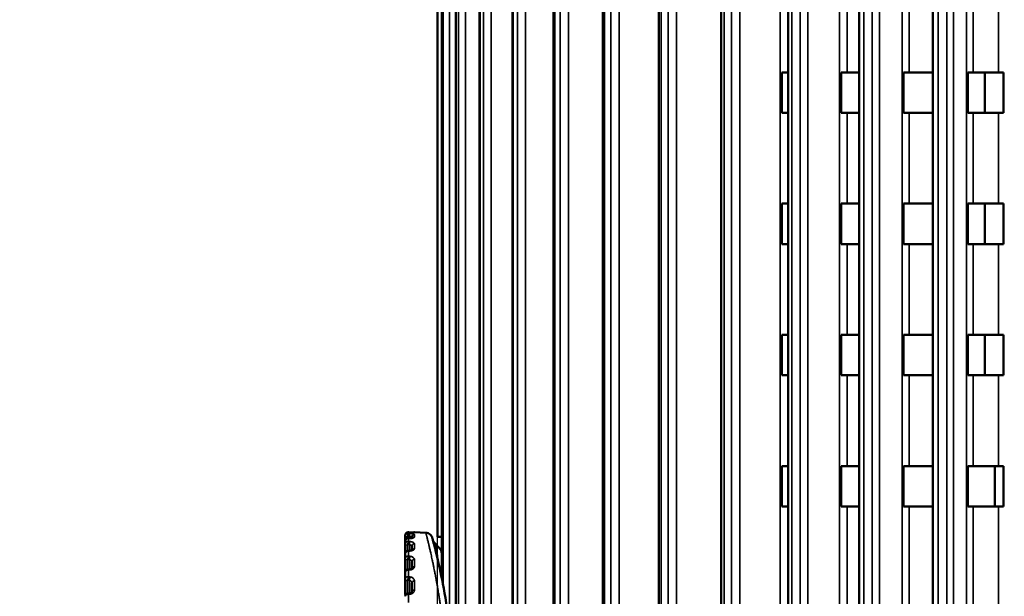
# Model space of a CAD drawing. Header units: millimetres. Extents: x 38 to 2514, y 38 to 1622.
# Tile 70 of 244: x 976 to 1073, y 816 to 873. Entities that reach past the tile are written whole.
import ezdxf

# ---------------------------------------------------------------- set-up
doc = ezdxf.new("R2010")
doc.units = ezdxf.units.MM
doc.header["$LTSCALE"] = 7.692308
for name, color, linetype, lineweight in [('Dimension (ISO)', 7, 'Continuous', 25), ('Visible (ISO)', 7, 'Continuous', 50), ('Visible Narrow (ISO)', 7, 'Continuous', 35)]:
    doc.layers.add(name, color=color, linetype=linetype, lineweight=lineweight)
doc.styles.add('Note Text (ANSI)', font='tahoma.ttf')
doc.dimstyles.new('Default (ISO)', dxfattribs={"dimscale": 7.692308, "dimtxt": 1, "dimasz": 2.5, "dimexe": 3.175, "dimexo": 0, "dimgap": 0.762, "dimtad": 1, "dimrnd": 1e-08, "dimzin": 0, "dimdsep": 46, "dimtxsty": 'Note Text (ANSI)', "dimcen": 0.09, "dimdle": 10, "dimclrd": 1, "dimclre": 1, "dimclrt": 1, "dimazin": 0, "dimtfac": 3.5052, "dimtmove": 0, "dimatfit": 3, "dimfxl": 1, "dimtolj": 1, "dimtzin": 0, "dimlwd": -1, "dimlwe": -1, "dimarcsym": 0})

# ---------------------------------------------------------------- blocks, each defined once
blk = doc.blocks.new('*D9')
at = {"layer": 'Defpoints', "color": 0, "transparency": 16777216}
for p in [(731.808, 985.543), (1068.963, 985.543), (1021.115, 675.243)]:
    blk.add_point(p, dxfattribs=at)
at = {"layer": 'Dimension (ISO)', "color": 1, "transparency": 16777216}
for p, q in [((1068.963, 985.543), (707.385, 985.543)), ((731.808, 694.473), (731.808, 966.312)), ((1021.115, 675.243), (707.385, 675.243))]:
    blk.add_line(p, q, dxfattribs=at)
for points in [[(728.603, 966.312), (735.014, 966.312), (731.808, 985.543)], [(728.603, 694.473), (735.014, 694.473), (731.808, 675.243)]]:
    blk.add_solid(points, dxfattribs=at)
at = {"layer": 'Dimension (ISO)', "color": 1, "transparency": 16777216, "insert": (715.883, 776.937), "char_height": 7.69231, "attachment_point": 1, "rotation": 90, "style": 'Note Text (ANSI)'}
blk.add_mtext('\\A1;310.30 mm [12.217 in]', dxfattribs=at)
blk = doc.blocks.new('*D10')
at = {"layer": 'Defpoints', "color": 0, "transparency": 16777216}
for p in [(1038.865, 931.193), (776.872, 675.243), (1021.115, 675.243)]:
    blk.add_point(p, dxfattribs=at)
at = {"layer": 'Dimension (ISO)', "color": 1, "transparency": 16777216}
for p, q in [((1038.865, 931.193), (752.449, 931.193)), ((776.872, 911.962), (776.872, 694.473)), ((1021.115, 675.243), (752.449, 675.243))]:
    blk.add_line(p, q, dxfattribs=at)
for points in [[(773.667, 911.962), (780.077, 911.962), (776.872, 931.193)], [(773.667, 694.473), (780.077, 694.473), (776.872, 675.243)]]:
    blk.add_solid(points, dxfattribs=at)
at = {"layer": 'Dimension (ISO)', "color": 1, "transparency": 16777216, "insert": (760.947, 749.918), "char_height": 7.69231, "attachment_point": 1, "rotation": 90, "style": 'Note Text (ANSI)'}
blk.add_mtext('\\A1;255.95 mm [10.077 in]', dxfattribs=at)
blk = doc.blocks.new('*D19')
at = {"layer": 'Defpoints', "color": 0, "transparency": 16777216}
for p in [(1132.115, 1063.33), (1017.115, 770.693), (1132.115, 770.693)]:
    blk.add_point(p, dxfattribs=at)
at = {"layer": 'Dimension (ISO)', "color": 1, "transparency": 16777216}
for p, q in [((1017.115, 770.693), (1017.115, 1087.753)), ((1132.115, 770.693), (1132.115, 1087.753)), ((1036.346, 1063.33), (1112.885, 1063.33))]:
    blk.add_line(p, q, dxfattribs=at)
for points in [[(1036.346, 1066.535), (1036.346, 1060.125), (1017.115, 1063.33)], [(1112.885, 1066.535), (1112.885, 1060.125), (1132.115, 1063.33)]]:
    blk.add_solid(points, dxfattribs=at)
at = {"layer": 'Dimension (ISO)', "color": 1, "transparency": 16777216, "insert": (1024.38, 1079.255), "char_height": 7.69231, "attachment_point": 1, "style": 'Note Text (ANSI)'}
blk.add_mtext('\\A1;115.00 mm [4.528 in]', dxfattribs=at)

msp = doc.modelspace()

# ---------------------------------------------------------------- linework, layer by layer
at = {"layer": 'Visible (ISO)'}
for p, q in [((1033.48, 926.233), (1033.48, 775.343)), ((1039.039, 926.419), (1039.039, 775.343)), ((1045.196, 926.607), (1045.196, 775.343)), ((1051.847, 926.794), (1051.847, 775.343)), ((1058.876, 926.954), (1058.876, 775.343)), ((1066.165, 927.126), (1066.165, 775.343)), ((1018.945, 925.288), (1018.945, 775.343)), ((1021.285, 925.59), (1021.285, 775.343)), ((1024.526, 925.802), (1024.526, 775.343)), ((1028.615, 925.994), (1028.615, 775.343)), ((1017.115, 821.843), (1017.115, 924.943)), ((1017.548, 925.136), (1017.548, 817.676)), ((1051.823, 867.843), (1051.226, 867.843)), ((1051.226, 863.843), (1051.226, 867.843)), ((1051.847, 867.843), (1051.823, 867.843)), ((1057.68, 867.843), (1057.091, 867.843)), ((1057.091, 863.843), (1057.091, 867.843)), ((1058.876, 867.843), (1057.68, 867.843)), ((1063.256, 863.843), (1063.256, 867.843)), ((1063.826, 867.843), (1063.256, 867.843)), ((1066.165, 867.843), (1063.826, 867.843)), ((1069.615, 863.843), (1069.615, 867.843)), ((1070.157, 867.843), (1069.615, 867.843)), ((1072.666, 867.843), (1070.157, 867.843)), ((1071.315, 867.843), (1071.315, 863.843)), ((1072.666, 867.843), (1073.172, 867.843)), ((1073.172, 867.843), (1073.172, 863.843)), ((1051.823, 863.843), (1051.226, 863.843)), ((1051.847, 863.843), (1051.823, 863.843)), ((1057.68, 863.843), (1057.091, 863.843)), ((1058.876, 863.843), (1057.68, 863.843)), ((1063.826, 863.843), (1063.256, 863.843)), ((1066.165, 863.843), (1063.826, 863.843)), ((1070.157, 863.843), (1069.615, 863.843)), ((1072.666, 863.843), (1070.157, 863.843)), ((1072.666, 863.843), (1073.172, 863.843)), ((1051.226, 850.843), (1051.226, 854.843)), ((1051.823, 854.843), (1051.226, 854.843)), ((1051.847, 854.843), (1051.823, 854.843)), ((1057.091, 850.843), (1057.091, 854.843)), ((1057.68, 854.843), (1057.091, 854.843)), ((1058.876, 854.843), (1057.68, 854.843)), ((1063.256, 850.843), (1063.256, 854.843)), ((1063.826, 854.843), (1063.256, 854.843)), ((1066.165, 854.843), (1063.826, 854.843)), ((1069.615, 850.843), (1069.615, 854.843)), ((1070.157, 854.843), (1069.615, 854.843)), ((1072.666, 854.843), (1070.157, 854.843)), ((1071.315, 854.843), (1071.315, 850.843)), ((1072.666, 854.843), (1073.172, 854.843)), ((1073.172, 854.843), (1073.172, 850.843)), ((1051.823, 850.843), (1051.226, 850.843)), ((1051.847, 850.843), (1051.823, 850.843)), ((1057.68, 850.843), (1057.091, 850.843)), ((1058.876, 850.843), (1057.68, 850.843)), ((1063.826, 850.843), (1063.256, 850.843)), ((1066.165, 850.843), (1063.826, 850.843)), ((1070.157, 850.843), (1069.615, 850.843)), ((1072.666, 850.843), (1070.157, 850.843)), ((1072.666, 850.843), (1073.172, 850.843)), ((1051.226, 837.843), (1051.226, 841.843)), ((1051.823, 841.843), (1051.226, 841.843)), ((1051.847, 841.843), (1051.823, 841.843)), ((1057.091, 837.843), (1057.091, 841.843)), ((1057.68, 841.843), (1057.091, 841.843)), ((1058.876, 841.843), (1057.68, 841.843)), ((1063.256, 837.843), (1063.256, 841.843)), ((1063.826, 841.843), (1063.256, 841.843)), ((1066.165, 841.843), (1063.826, 841.843)), ((1069.615, 837.843), (1069.615, 841.843)), ((1070.157, 841.843), (1069.615, 841.843)), ((1072.666, 841.843), (1070.157, 841.843)), ((1071.315, 841.843), (1071.315, 837.843)), ((1072.666, 841.843), (1073.172, 841.843)), ((1073.172, 841.843), (1073.172, 837.843)), ((1051.823, 837.843), (1051.226, 837.843)), ((1051.847, 837.843), (1051.823, 837.843)), ((1057.68, 837.843), (1057.091, 837.843)), ((1058.876, 837.843), (1057.68, 837.843)), ((1063.826, 837.843), (1063.256, 837.843)), ((1066.165, 837.843), (1063.826, 837.843)), ((1070.157, 837.843), (1069.615, 837.843)), ((1072.666, 837.843), (1070.157, 837.843)), ((1072.666, 837.843), (1073.172, 837.843)), ((1051.226, 824.843), (1051.226, 828.843)), ((1051.823, 828.843), (1051.226, 828.843)), ((1051.847, 828.843), (1051.823, 828.843)), ((1057.091, 824.843), (1057.091, 828.843)), ((1057.68, 828.843), (1057.091, 828.843)), ((1058.876, 828.843), (1057.68, 828.843)), ((1063.256, 824.843), (1063.256, 828.843)), ((1063.826, 828.843), (1063.256, 828.843)), ((1066.165, 828.843), (1063.826, 828.843)), ((1069.615, 824.843), (1069.615, 828.843)), ((1070.157, 828.843), (1069.615, 828.843)), ((1072.666, 828.843), (1070.157, 828.843)), ((1072.315, 828.843), (1072.315, 824.843)), ((1072.666, 828.843), (1073.172, 828.843)), ((1073.172, 828.843), (1073.172, 824.843)), ((1051.823, 824.843), (1051.226, 824.843)), ((1051.847, 824.843), (1051.823, 824.843)), ((1057.68, 824.843), (1057.091, 824.843)), ((1058.876, 824.843), (1057.68, 824.843)), ((1063.826, 824.843), (1063.256, 824.843)), ((1066.165, 824.843), (1063.826, 824.843)), ((1070.157, 824.843), (1069.615, 824.843)), ((1072.666, 824.843), (1070.157, 824.843)), ((1072.666, 824.843), (1073.172, 824.843)), ((1013.925, 821.983), (1013.925, 821.884)), ((1014.237, 822.283), (1014.38, 822.278)), ((1015.962, 822.236), (1014.838, 822.295)), ((1013.925, 821.398), (1013.925, 821.884)), ((1013.925, 821.398), (1013.925, 821.106)), ((1013.925, 820.156), (1013.925, 821.106)), ((1014.228, 821.699), (1014.371, 821.699)), ((1014.575, 821.713), (1014.575, 821.815)), ((1014.575, 821.699), (1014.575, 821.699)), ((1016.641, 821.568), (1016.641, 821.567)), ((1016.875, 821.161), (1016.875, 821.161)), ((1017.117, 821.843), (1017.115, 821.843)), ((1017.117, 821.843), (1017.548, 821.843)), ((1013.925, 820.156), (1013.925, 819.682)), ((1014.218, 820.455), (1014.361, 820.46)), ((1014.575, 820.502), (1014.575, 820.919)), ((1014.575, 820.456), (1014.575, 820.456)), ((1017.416, 820.59), (1017.416, 820.59)), ((1017.416, 820.59), (1017.416, 820.59)), ((1013.925, 818.31), (1013.925, 819.682)), ((1014.575, 818.697), (1014.575, 819.386)), ((1013.925, 818.31), (1013.925, 817.676)), ((1014.209, 818.604), (1014.352, 818.614)), ((1013.925, 816.15), (1013.925, 817.676)), ((1014.575, 816.401), (1014.575, 817.283)), ((1014.201, 816.228), (1014.344, 816.243))]:
    msp.add_line(p, q, dxfattribs=at)
msp.add_arc((1014.825, 822.045), 0.25, 87, 113.65955, dxfattribs=at)
msp.add_ellipse((1014.825, 816.401), major_axis=(-0.25, 0), ratio=0.640557, start_param=6.283089, end_param=6.283181, dxfattribs=at)
for points, knots in [([(1013.925, 821.983), (1013.925, 822.015), (1013.93, 822.048), (1013.951, 822.109), (1013.966, 822.138), (1014.004, 822.189), (1014.028, 822.212), (1014.08, 822.248), (1014.11, 822.262), (1014.172, 822.281), (1014.205, 822.285), (1014.237, 822.283)], [0, 0, 0, 0, 0.00968579, 0.00968579, 0.01924195, 0.01924195, 0.02882104, 0.02882104, 0.03840918, 0.03840918, 0.04819508, 0.04819508, 0.04819508, 0.04819508]), ([(1014.38, 822.278), (1014.435, 822.276), (1014.488, 822.274), (1014.585, 822.273), (1014.629, 822.273), (1014.688, 822.273), (1014.708, 822.274), (1014.725, 822.274)], [0, 0, 0, 0, 0.01663175, 0.01663175, 0.0330134, 0.0330134, 0.04293323, 0.04293323, 0.04293323, 0.04293323]), ([(1014.38, 822.278), (1014.435, 822.276), (1014.489, 822.274), (1014.585, 822.273), (1014.629, 822.273), (1014.702, 822.273), (1014.732, 822.274), (1014.761, 822.276), (1014.768, 822.276), (1014.775, 822.277), (1014.776, 822.277), (1014.776, 822.277)], [0, 0, 0, 0, 0.01664534, 0.01664534, 0.03302647, 0.03302647, 0.0491793, 0.0491793, 0.05637134, 0.05637134, 0.06010017, 0.06010017, 0.06010017, 0.06010017]), ([(1015.962, 822.236), (1016.037, 822.232), (1016.113, 822.216), (1016.252, 822.16), (1016.317, 822.121), (1016.431, 822.026), (1016.481, 821.968), (1016.54, 821.874), (1016.557, 821.841), (1016.578, 821.79), (1016.585, 821.772), (1016.593, 821.748), (1016.595, 821.741), (1016.597, 821.732), (1016.598, 821.729), (1016.599, 821.726), (1016.599, 821.725), (1016.6, 821.723), (1016.6, 821.723), (1016.6, 821.722), (1016.6, 821.721), (1016.601, 821.72), (1016.601, 821.72), (1016.601, 821.719), (1016.601, 821.719), (1016.601, 821.718), (1016.601, 821.718), (1016.601, 821.718), (1016.601, 821.718), (1016.602, 821.716), (1016.602, 821.714), (1016.606, 821.701), (1016.611, 821.683), (1016.624, 821.632), (1016.632, 821.603), (1016.641, 821.568)], [0, 0, 0, 0, 0.022648, 0.022648, 0.0449402, 0.0449402, 0.0672452, 0.0672452, 0.0782894, 0.0782894, 0.0838696, 0.0838696, 0.0859611, 0.0859611, 0.0867467, 0.0867467, 0.0871135, 0.0871135, 0.0872538, 0.0872538, 0.0875389, 0.0875389, 0.0881074, 0.0881074, 0.0892275, 0.0892275, 0.0925808, 0.0925808, 0.1026382, 0.1026382, 0.1328116, 0.1328116, 0.2233724, 0.2233724, 0.2982363, 0.2982363, 0.2982363, 0.2982363]), ([(1013.925, 821.398), (1013.925, 821.43), (1013.93, 821.463), (1013.951, 821.523), (1013.966, 821.552), (1014.004, 821.603), (1014.027, 821.626), (1014.08, 821.663), (1014.109, 821.677), (1014.168, 821.695), (1014.198, 821.699), (1014.228, 821.699)], [0, 0, 0, 0, 0.00960551, 0.00960551, 0.01910109, 0.01910109, 0.02868137, 0.02868137, 0.0383243, 0.0383243, 0.04722678, 0.04722678, 0.04722678, 0.04722678]), ([(1014.371, 821.699), (1014.415, 821.699), (1014.459, 821.701), (1014.535, 821.707), (1014.57, 821.712), (1014.61, 821.72), (1014.62, 821.722), (1014.638, 821.727), (1014.644, 821.729), (1014.654, 821.732), (1014.657, 821.733), (1014.66, 821.735), (1014.661, 821.735), (1014.661, 821.735)], [0, 0, 0, 0, 0.01362698, 0.01362698, 0.02672409, 0.02672409, 0.03256012, 0.03256012, 0.03758681, 0.03758681, 0.04195713, 0.04195713, 0.04472909, 0.04472909, 0.04472909, 0.04472909]), ([(1016.601, 821.717), (1016.601, 821.717), (1016.601, 821.717), (1016.602, 821.716), (1016.602, 821.715), (1016.605, 821.704), (1016.609, 821.689), (1016.621, 821.643), (1016.629, 821.614), (1016.639, 821.577)], [0.0125486, 0.0125486, 0.0125486, 0.0125486, 0.019981, 0.019981, 0.047492, 0.047492, 0.1300542, 0.1300542, 0.2100745, 0.2100745, 0.2100745, 0.2100745]), ([(1016.639, 821.576), (1016.639, 821.575), (1016.64, 821.574), (1016.641, 821.569), (1016.642, 821.566), (1016.645, 821.557), (1016.646, 821.551), (1016.651, 821.538), (1016.652, 821.532), (1016.658, 821.516), (1016.662, 821.505), (1016.671, 821.48), (1016.677, 821.466), (1016.693, 821.429), (1016.704, 821.406), (1016.739, 821.34), (1016.765, 821.298), (1016.819, 821.224), (1016.846, 821.192), (1016.875, 821.161)], [0.02182384, 0.02182384, 0.02182384, 0.02182384, 0.02706067, 0.02706067, 0.0317961, 0.0317961, 0.03653572, 0.03653572, 0.03926985, 0.03926985, 0.0436246, 0.0436246, 0.04844443, 0.04844443, 0.05617206, 0.05617206, 0.07110392, 0.07110392, 0.08370065, 0.08370065, 0.08370065, 0.08370065]), ([(1016.639, 821.576), (1016.639, 821.575), (1016.64, 821.573), (1016.641, 821.569), (1016.642, 821.566), (1016.645, 821.557), (1016.646, 821.551), (1016.65, 821.538), (1016.652, 821.533), (1016.658, 821.517), (1016.662, 821.506), (1016.671, 821.481), (1016.677, 821.467), (1016.692, 821.43), (1016.703, 821.408), (1016.737, 821.342), (1016.763, 821.3), (1016.818, 821.226), (1016.845, 821.193), (1016.875, 821.161)], [0.02269275, 0.02269275, 0.02269275, 0.02269275, 0.02788729, 0.02788729, 0.03225686, 0.03225686, 0.03693817, 0.03693817, 0.03970009, 0.03970009, 0.04407158, 0.04407158, 0.04886814, 0.04886814, 0.05651839, 0.05651839, 0.07126713, 0.07126713, 0.08422518, 0.08422518, 0.08422518, 0.08422518]), ([(1016.663, 821.487), (1016.735, 821.213), (1016.873, 820.688), (1017.221, 819.226), (1017.436, 818.274), (1017.869, 816.016), (1018.092, 814.668), (1018.451, 811.748), (1018.59, 810.135), (1018.716, 806.895), (1018.707, 805.228), (1018.552, 802.05), (1018.406, 800.498), (1018.036, 797.654), (1017.808, 796.329), (1017.476, 794.64), (1017.365, 794.12), (1017.261, 793.654)], [0, 0, 0, 0, 0.468294, 0.468294, 0.935598, 0.935598, 1.422324, 1.422324, 1.917028, 1.917028, 2.404433, 2.404433, 2.886118, 2.886118, 3.374467, 3.374467, 3.620445, 3.620445, 3.620445, 3.620445]), ([(1013.925, 820.156), (1013.925, 820.187), (1013.93, 820.219), (1013.95, 820.278), (1013.965, 820.306), (1014.002, 820.356), (1014.025, 820.379), (1014.077, 820.416), (1014.107, 820.431), (1014.164, 820.449), (1014.191, 820.454), (1014.218, 820.455)], [0, 0, 0, 0, 0.00940402, 0.00940402, 0.01873109, 0.01873109, 0.02822908, 0.02822908, 0.03789797, 0.03789797, 0.0461128, 0.0461128, 0.0461128, 0.0461128]), ([(1014.361, 820.46), (1014.398, 820.461), (1014.435, 820.465), (1014.497, 820.476), (1014.525, 820.483), (1014.567, 820.498), (1014.583, 820.505), (1014.6, 820.515), (1014.604, 820.518), (1014.604, 820.518)], [0, 0, 0, 0, 0.01139131, 0.01139131, 0.02226142, 0.02226142, 0.0321213, 0.0321213, 0.03996475, 0.03996475, 0.03996475, 0.03996475]), ([(1013.925, 818.31), (1013.925, 818.34), (1013.93, 818.37), (1013.949, 818.428), (1013.963, 818.455), (1014, 818.504), (1014.022, 818.526), (1014.073, 818.563), (1014.103, 818.578), (1014.158, 818.597), (1014.184, 818.602), (1014.209, 818.604)], [0, 0, 0, 0, 0.00910737, 0.00910737, 0.01816788, 0.01816788, 0.02748458, 0.02748458, 0.03713548, 0.03713548, 0.04490342, 0.04490342, 0.04490342, 0.04490342]), ([(1014.352, 818.614), (1014.385, 818.616), (1014.416, 818.622), (1014.47, 818.636), (1014.495, 818.644), (1014.533, 818.663), (1014.547, 818.672), (1014.567, 818.688), (1014.573, 818.694), (1014.577, 818.7), (1014.577, 818.701), (1014.577, 818.701)], [0, 0, 0, 0, 0.00996109, 0.00996109, 0.01953118, 0.01953118, 0.02863753, 0.02863753, 0.0373108, 0.0373108, 0.04263523, 0.04263523, 0.04263523, 0.04263523]), ([(1013.925, 815.94), (1013.925, 815.969), (1013.93, 815.999), (1013.948, 816.054), (1013.962, 816.08), (1013.997, 816.127), (1014.018, 816.149), (1014.068, 816.185), (1014.097, 816.2), (1014.151, 816.219), (1014.176, 816.225), (1014.201, 816.228)], [0, 0, 0, 0, 0.00876428, 0.00876428, 0.01748866, 0.01748866, 0.02649948, 0.02649948, 0.03603973, 0.03603973, 0.04365826, 0.04365826, 0.04365826, 0.04365826]), ([(1013.946, 816.044), (1013.935, 816.071), (1013.928, 816.099), (1013.925, 816.134), (1013.925, 816.142), (1013.925, 816.15)], [0.03085173, 0.03085173, 0.03085173, 0.03085173, 0.03932074, 0.03932074, 0.04165933, 0.04165933, 0.04165933, 0.04165933]), ([(1014.344, 816.243), (1014.374, 816.246), (1014.403, 816.252), (1014.454, 816.27), (1014.477, 816.28), (1014.515, 816.304), (1014.53, 816.317), (1014.554, 816.343), (1014.562, 816.355), (1014.573, 816.379), (1014.575, 816.39), (1014.575, 816.401)], [0, 0, 0, 0, 0.00926261, 0.00926261, 0.01829779, 0.01829779, 0.02743244, 0.02743244, 0.03712413, 0.03712413, 0.04944304, 0.04944304, 0.04944304, 0.04944304])]:
    msp.add_open_spline(points, degree=3, knots=knots, dxfattribs=at)
for points in [[(1016.875, 821.161), (1017.055, 820.971), (1017.235, 820.781), (1017.416, 820.59)], [(1017.416, 820.59), (1017.455, 820.549), (1017.5, 820.509), (1017.548, 820.474)]]:
    msp.add_open_spline(points, degree=3, dxfattribs=at)
at = {"layer": 'Visible Narrow (ISO)'}
for p, q in [((1051.039, 775.343), (1051.039, 929.943)), ((1056.93, 775.343), (1056.93, 929.943)), ((1063.123, 775.343), (1063.123, 929.943)), ((1069.512, 775.343), (1069.512, 929.943)), ((1018.31, 927.247), (1018.31, 812.89)), ((1019.894, 927.247), (1019.894, 775.343)), ((1022.415, 927.247), (1022.415, 775.343)), ((1025.829, 927.247), (1025.829, 775.343)), ((1030.077, 927.247), (1030.077, 775.343)), ((1035.088, 927.247), (1035.088, 775.343)), ((1040.775, 927.247), (1040.775, 775.343)), ((1047.041, 927.247), (1047.041, 775.343)), ((1053.779, 927.247), (1053.779, 775.343)), ((1060.873, 927.247), (1060.873, 775.343)), ((1068.203, 927.247), (1068.203, 775.343)), ((1017.118, 924.943), (1017.117, 821.843)), ((1017.553, 924.943), (1017.553, 817.653)), ((1017.666, 924.943), (1017.665, 817.075)), ((1018.965, 924.943), (1018.964, 775.343)), ((1019.188, 924.943), (1019.188, 775.343)), ((1021.329, 924.943), (1021.329, 775.343)), ((1021.66, 924.943), (1021.659, 775.343)), ((1024.605, 924.943), (1024.604, 775.343)), ((1025.037, 924.943), (1025.036, 775.343)), ((1028.736, 924.943), (1028.736, 775.343)), ((1029.262, 924.943), (1029.262, 775.343)), ((1033.653, 924.943), (1033.653, 775.343)), ((1034.264, 924.943), (1034.263, 775.343)), ((1039.27, 924.943), (1039.27, 775.343)), ((1039.955, 924.943), (1039.955, 775.343)), ((1045.493, 924.943), (1045.492, 775.343)), ((1046.24, 924.943), (1046.24, 775.343)), ((1052.213, 924.943), (1052.213, 775.343)), ((1053.011, 924.943), (1053.011, 775.343)), ((1059.317, 924.943), (1059.317, 775.343)), ((1060.151, 924.943), (1060.151, 775.343)), ((1066.682, 924.943), (1066.682, 775.343)), ((1067.538, 924.943), (1067.538, 775.343)), ((1051.823, 867.843), (1051.823, 876.843)), ((1057.68, 867.843), (1057.68, 876.843)), ((1063.826, 867.843), (1063.826, 876.843)), ((1070.157, 867.843), (1070.157, 876.843)), ((1072.666, 876.843), (1072.666, 867.843)), ((1051.823, 854.843), (1051.823, 863.843)), ((1057.68, 854.843), (1057.68, 863.843)), ((1063.826, 854.843), (1063.826, 863.843)), ((1070.157, 854.843), (1070.157, 863.843)), ((1072.666, 863.843), (1072.666, 854.843)), ((1051.823, 841.843), (1051.823, 850.843)), ((1057.68, 841.843), (1057.68, 850.843)), ((1063.826, 841.843), (1063.826, 850.843)), ((1070.157, 841.843), (1070.157, 850.843)), ((1072.666, 850.843), (1072.666, 841.843)), ((1051.823, 828.843), (1051.823, 837.843)), ((1057.68, 828.843), (1057.68, 837.843)), ((1063.826, 828.843), (1063.826, 837.843)), ((1070.157, 828.843), (1070.157, 837.843)), ((1072.666, 837.843), (1072.666, 828.843)), ((1051.823, 775.343), (1051.823, 824.843)), ((1057.68, 775.343), (1057.68, 824.843)), ((1063.826, 775.343), (1063.826, 824.843)), ((1070.157, 775.343), (1070.157, 824.843)), ((1072.666, 775.343), (1072.666, 824.843)), ((1014.241, 822.283), (1014.241, 822.18)), ((1014.384, 822.277), (1014.241, 822.283)), ((1014.241, 822.18), (1014.384, 822.169)), ((1014.838, 822.283), (1014.838, 822.295)), ((1014.838, 821.81), (1014.838, 822.061)), ((1014.132, 821.684), (1014.132, 821.846)), ((1014.132, 820.439), (1014.132, 821.018)), ((1014.184, 821.894), (1014.327, 821.883)), ((1014.184, 821.062), (1014.327, 821.046)), ((1014.241, 821.689), (1014.241, 821.384)), ((1014.384, 821.689), (1014.241, 821.689)), ((1014.241, 821.384), (1014.384, 821.369)), ((1014.327, 821.699), (1014.327, 821.883)), ((1014.327, 820.459), (1014.327, 821.046)), ((1014.838, 820.66), (1014.838, 821.151)), ((1014.384, 820.43), (1014.241, 820.425)), ((1014.241, 820.425), (1014.241, 819.932)), ((1017.416, 820.59), (1017.416, 820.59)), ((1014.132, 818.588), (1014.132, 819.549)), ((1014.184, 819.586), (1014.327, 819.566)), ((1014.241, 819.932), (1014.384, 819.912)), ((1014.327, 818.612), (1014.327, 819.566)), ((1014.838, 818.885), (1014.838, 819.594)), ((1014.384, 818.556), (1014.241, 818.545)), ((1014.241, 818.545), (1014.241, 817.885)), ((1014.728, 818.679), (1014.728, 818.679)), ((1014.132, 816.212), (1014.132, 817.502)), ((1014.184, 817.531), (1014.327, 817.508)), ((1014.241, 817.885), (1014.384, 817.862)), ((1014.327, 816.241), (1014.327, 817.508)), ((1014.838, 816.561), (1014.838, 817.457)), ((1014.384, 816.147), (1014.241, 816.132)), ((1014.241, 816.132), (1014.241, 815.334))]:
    msp.add_line(p, q, dxfattribs=at)
for centre, major_axis, ratio, start_param, end_param in [((1014.225, 821.984), (0.281, 0.106), 0.996643, 1.157422, 2.780588), ((1014.225, 821.883), (-0.294, 0.06), 0.989656, 4.859684, 6.482845), ((1014.228, 821.932), (0.019, 0.249), 0.163912, 0.137244, 1.736575), ((1014.228, 822.034), (0.01, 0.25), 0.175796, 6.208241, 6.283185), ((1014.371, 821.921), (0.019, 0.249), 0.163868, 0.138856, 1.73662), ((1014.371, 822.028), (0.01, 0.25), 0.175809, 6.209857, 6.28321), ((1014.825, 821.815), (-0.25, 0), 0.985309, 4.660029, 6.283185), ((1014.825, 822.034), (-0.25, 0), 0.999285, 4.660032, 4.96278), ((1014.175, 821.884), (-0.25, 0), 0.15471, 0, 1.396263), ((1014.225, 821.401), (0.298, 0.032), 0.960025, 1.414917, 3.038083), ((1014.225, 821.103), (-0.299, 0.026), 0.939352, 4.741276, 6.364437), ((1014.175, 821.106), (-0.25, 0), 0.356738, 0, 1.396263), ((1014.182, 821.845), (-0.0425, 0.0271), 0.973636, 5.216067, 6.838996), ((1014.182, 821.015), (-0.0469, 0.0191), 0.912565, 5.01533, 6.638259), ((1014.228, 821.149), (0.027, 0.249), 0.144864, 0.348338, 1.947669), ((1014.228, 821.449), (0, 0.25), 0.179997, 5.995438, 6.283185), ((1014.371, 821.134), (0.027, 0.249), 0.144765, 0.349942, 1.947707), ((1014.371, 821.449), (0, 0.25), 0.180066, 5.997053, 6.283213), ((1014.825, 820.919), (-0.25, 0), 0.92827, 4.660029, 6.283185), ((1014.825, 821.568), (-0.25, 0), 0.969588, 5.677756, 5.677883), ((1014.825, 821.568), (-0.25, 0), 0.969588, 4.66003, 5.568528), ((1017.601, 821.847), (-0.993, -0.118), 0.999509, 0.184078, 0.184095), ((1014.225, 820.16), (0.3, 0.019), 0.881516, 1.462212, 3.085377), ((1014.228, 820.205), (-0.009, 0.25), 0.176331, 5.782613, 6.283185), ((1014.371, 820.21), (-0.009, 0.25), 0.176454, 5.784224, 6.283213), ((1014.825, 820.436), (-0.25, 0), 0.897515, 6.193965, 6.194195), ((1014.825, 820.436), (-0.25, 0), 0.897515, 4.660029, 5.956108), ((1017.833, 820.716), (0.993, 0.118), 0.801598, 3.57304, 3.771227), ((1014.225, 819.678), (-0.3, 0.017), 0.848037, 4.707724, 6.330885), ((1014.175, 819.682), (-0.25, 0), 0.543174, 0, 1.396263), ((1014.182, 819.544), (-0.0486, 0.0144), 0.817544, 4.898104, 6.521032), ((1014.228, 819.72), (-0.034, -0.248), 0.119485, 3.699652, 5.298983), ((1014.371, 819.7), (-0.034, -0.248), 0.119335, 3.701246, 5.299011), ((1014.825, 819.386), (-0.25, 0), 0.830661, 4.660029, 6.283185), ((1014.225, 818.315), (0.3, 0.014), 0.764481, 1.482773, 3.105938), ((1014.228, 818.354), (-0.018, 0.249), 0.164959, 5.570366, 6.283185), ((1014.371, 818.365), (-0.018, 0.249), 0.16513, 5.571969, 6.283209), ((1014.825, 818.688), (-0.25, 0), 0.786217, 4.660029, 6.234718), ((1014.825, 818.803), (-0.25, 0), 0.927244, 0.83166, 0.831764), ((1014.225, 817.67), (-0.3, 0.013), 0.719665, 4.690984, 6.314145), ((1014.175, 817.676), (-0.25, 0), 0.705872, 0, 1.396263), ((1014.182, 817.496), (-0.0493, 0.0118), 0.688692, 4.822849, 6.445778), ((1014.228, 817.705), (-0.039, -0.247), 0.088884, 3.907965, 5.507297), ((1014.371, 817.682), (-0.039, -0.247), 0.088689, 3.909549, 5.507314), ((1014.825, 817.283), (-0.25, 0), 0.696748, 4.660029, 6.283185), ((1014.175, 816.15), (-0.25, 0), 0.705872, 0, 0.499031), ((1014.225, 815.947), (0.3, 0.011), 0.614033, 1.495061, 3.118226), ((1014.228, 815.979), (-0.026, 0.249), 0.146377, 5.359186, 6.283185), ((1014.371, 815.994), (-0.026, 0.249), 0.146589, 5.360778, 6.283203), ((1014.825, 816.401), (-0.25, 0), 0.640557, 4.660029, 6.283093)]:
    msp.add_ellipse(centre, major_axis=major_axis, ratio=ratio, start_param=start_param, end_param=end_param, dxfattribs=at)
for points, knots in [([(1014.838, 822.283), (1014.838, 822.282), (1014.832, 822.28), (1014.821, 822.278), (1014.811, 822.277), (1014.797, 822.276), (1014.78, 822.275), (1014.777, 822.275), (1014.774, 822.275), (1014.771, 822.275), (1014.75, 822.274), (1014.725, 822.273), (1014.698, 822.272), (1014.671, 822.272), (1014.642, 822.272), (1014.612, 822.272), (1014.581, 822.272), (1014.548, 822.272), (1014.51, 822.273), (1014.472, 822.274), (1014.43, 822.275), (1014.384, 822.277)], [0.0000001, 0.0000001, 0.0000001, 0.0000001, 0.1666667, 0.1666667, 0.1666667, 0.3067135, 0.3067135, 0.3067135, 0.3333333, 0.3333333, 0.3333333, 0.5, 0.5, 0.5, 0.6666667, 0.6666667, 0.6666667, 0.8333333, 0.8333333, 0.8333333, 1, 1, 1, 1]), ([(1014.384, 822.169), (1014.435, 822.165), (1014.482, 822.16), (1014.572, 822.149), (1014.613, 822.143), (1014.688, 822.13), (1014.721, 822.122), (1014.772, 822.108), (1014.791, 822.101), (1014.809, 822.092), (1014.812, 822.09), (1014.83, 822.079), (1014.838, 822.07), (1014.838, 822.061)], [0.0000004, 0.0000004, 0.0000004, 0.0000004, 0.2, 0.2, 0.4, 0.4, 0.6, 0.6, 0.7610057, 0.7610057, 0.8, 0.8, 1, 1, 1, 1]), ([(1015.962, 822.236), (1015.962, 822.236), (1015.962, 822.234), (1015.965, 822.225), (1015.966, 822.217), (1015.973, 822.191), (1015.979, 822.168), (1015.99, 822.124), (1015.994, 822.109), (1016.005, 822.065), (1016.013, 822.035), (1016.03, 821.967), (1016.039, 821.929), (1016.06, 821.849), (1016.07, 821.807), (1016.093, 821.716), (1016.105, 821.668), (1016.119, 821.611), (1016.12, 821.605), (1016.134, 821.55), (1016.146, 821.499), (1016.173, 821.391), (1016.186, 821.334), (1016.204, 821.261), (1016.207, 821.247), (1016.221, 821.189), (1016.232, 821.144), (1016.255, 821.048), (1016.267, 820.998), (1016.291, 820.896), (1016.303, 820.845), (1016.316, 820.788), (1016.317, 820.785), (1016.331, 820.728), (1016.343, 820.672), (1016.37, 820.557), (1016.384, 820.498), (1016.412, 820.375), (1016.426, 820.312), (1016.444, 820.233), (1016.447, 820.219), (1016.468, 820.127), (1016.486, 820.044), (1016.524, 819.872), (1016.544, 819.783), (1016.581, 819.611), (1016.599, 819.53), (1016.64, 819.335), (1016.665, 819.22), (1016.715, 818.98), (1016.74, 818.855), (1016.785, 818.635), (1016.803, 818.541), (1016.85, 818.308), (1016.877, 818.165), (1016.934, 817.867), (1016.963, 817.712), (1017.016, 817.427), (1017.039, 817.298), (1017.088, 817.025), (1017.113, 816.879), (1017.164, 816.58), (1017.19, 816.426), (1017.241, 816.112), (1017.267, 815.951), (1017.302, 815.725), (1017.312, 815.663), (1017.345, 815.445), (1017.368, 815.287), (1017.415, 814.965), (1017.438, 814.802), (1017.483, 814.47), (1017.506, 814.303), (1017.542, 814.022), (1017.556, 813.91), (1017.598, 813.574), (1017.624, 813.346), (1017.676, 812.889), (1017.7, 812.658), (1017.743, 812.235), (1017.762, 812.043), (1017.804, 811.576), (1017.828, 811.298), (1017.872, 810.737), (1017.892, 810.454), (1017.917, 810.055), (1017.924, 809.942), (1017.946, 809.566), (1017.959, 809.302), (1017.983, 808.771), (1017.993, 808.505), (1018.007, 808.079), (1018.011, 807.919), (1018.022, 807.486), (1018.026, 807.212), (1018.031, 806.74), (1018.032, 806.541), (1018.032, 806.343)], [0.2553208, 0.2553208, 0.2553208, 0.2553208, 0.2674542, 0.2674542, 0.28125, 0.28125, 0.3024185, 0.3024185, 0.3125, 0.3125, 0.328125, 0.328125, 0.34375, 0.34375, 0.3584988, 0.3584988, 0.3733081, 0.3733081, 0.375, 0.375, 0.3889129, 0.3889129, 0.4029205, 0.4029205, 0.40625, 0.40625, 0.4163418, 0.4163418, 0.4269209, 0.4269209, 0.4368707, 0.4368707, 0.4375, 0.4375, 0.4474385, 0.4474385, 0.4572379, 0.4572379, 0.466818, 0.466818, 0.46875, 0.46875, 0.4799926, 0.4799926, 0.4908894, 0.4908894, 0.5, 0.5, 0.5118039, 0.5118039, 0.5232957, 0.5232957, 0.53125, 0.53125, 0.5425786, 0.5425786, 0.5537949, 0.5537949, 0.5625, 0.5625, 0.571803, 0.571803, 0.5810682, 0.5810682, 0.5902887, 0.5902887, 0.59375, 0.59375, 0.6023285, 0.6023285, 0.6108868, 0.6108868, 0.6194155, 0.6194155, 0.625, 0.625, 0.6361237, 0.6361237, 0.6471951, 0.6471951, 0.65625, 0.65625, 0.6691994, 0.6691994, 0.6823048, 0.6823048, 0.6875, 0.6875, 0.699528, 0.699528, 0.711564, 0.711564, 0.71875, 0.71875, 0.7310084, 0.7310084, 0.7398479, 0.7398479, 0.7398479, 0.7398479]), ([(1014.327, 821.883), (1014.348, 821.881), (1014.369, 821.878), (1014.395, 821.874), (1014.4, 821.874), (1014.419, 821.87), (1014.433, 821.868), (1014.455, 821.864), (1014.464, 821.862), (1014.483, 821.858), (1014.493, 821.856), (1014.511, 821.851), (1014.519, 821.849), (1014.534, 821.844), (1014.54, 821.842), (1014.552, 821.837), (1014.557, 821.834), (1014.562, 821.831), (1014.562, 821.831), (1014.567, 821.828), (1014.571, 821.825), (1014.574, 821.819), (1014.575, 821.817), (1014.575, 821.815)], [0.0000002, 0.0000002, 0.0000002, 0.0000002, 0.1566431, 0.1566431, 0.2, 0.2, 0.3152154, 0.3152154, 0.4, 0.4, 0.5, 0.5, 0.6, 0.6, 0.6945965, 0.6945965, 0.7898718, 0.7898718, 0.8, 0.8, 0.9145153, 0.9145153, 1, 1, 1, 1]), ([(1014.327, 821.046), (1014.349, 821.043), (1014.369, 821.039), (1014.395, 821.033), (1014.4, 821.032), (1014.419, 821.027), (1014.432, 821.024), (1014.454, 821.017), (1014.464, 821.013), (1014.483, 821.006), (1014.493, 821.002), (1014.511, 820.993), (1014.519, 820.988), (1014.534, 820.979), (1014.54, 820.974), (1014.552, 820.964), (1014.557, 820.959), (1014.562, 820.954), (1014.562, 820.953), (1014.567, 820.946), (1014.571, 820.94), (1014.574, 820.928), (1014.575, 820.924), (1014.575, 820.919)], [0.0000002, 0.0000002, 0.0000002, 0.0000002, 0.1574394, 0.1574394, 0.2, 0.2, 0.3112614, 0.3112614, 0.4, 0.4, 0.5012423, 0.5012423, 0.6, 0.6, 0.6939444, 0.6939444, 0.788505, 0.788505, 0.8, 0.8, 0.9142955, 0.9142955, 1, 1, 1, 1]), ([(1014.838, 821.81), (1014.838, 821.798), (1014.832, 821.787), (1014.821, 821.776), (1014.811, 821.767), (1014.797, 821.758), (1014.78, 821.75), (1014.777, 821.748), (1014.774, 821.747), (1014.771, 821.745), (1014.75, 821.736), (1014.725, 821.728), (1014.698, 821.721), (1014.671, 821.715), (1014.642, 821.709), (1014.612, 821.704), (1014.581, 821.7), (1014.548, 821.696), (1014.51, 821.693), (1014.472, 821.691), (1014.43, 821.689), (1014.384, 821.689)], [0.0000001, 0.0000001, 0.0000001, 0.0000001, 0.1666667, 0.1666667, 0.1666667, 0.3067135, 0.3067135, 0.3067135, 0.3333333, 0.3333333, 0.3333333, 0.5, 0.5, 0.5, 0.6666667, 0.6666667, 0.6666667, 0.8333333, 0.8333333, 0.8333333, 1, 1, 1, 1]), ([(1014.384, 821.369), (1014.435, 821.363), (1014.482, 821.355), (1014.571, 821.336), (1014.613, 821.324), (1014.688, 821.298), (1014.721, 821.282), (1014.772, 821.252), (1014.791, 821.237), (1014.809, 821.218), (1014.812, 821.214), (1014.83, 821.191), (1014.838, 821.171), (1014.838, 821.151)], [0.0000004, 0.0000004, 0.0000004, 0.0000004, 0.2, 0.2, 0.4, 0.4, 0.6, 0.6, 0.760046, 0.760046, 0.8, 0.8, 1, 1, 1, 1]), ([(1016.641, 821.567), (1016.643, 821.562), (1016.645, 821.555), (1016.646, 821.549), (1016.647, 821.546), (1016.648, 821.544), (1016.648, 821.541), (1016.652, 821.525), (1016.657, 821.507), (1016.663, 821.487)], [0.1910227, 0.1910227, 0.1910227, 0.1910227, 0.2337175, 0.2337175, 0.2337175, 0.25, 0.25, 0.25, 0.3476314, 0.3476314, 0.3476314, 0.3476314]), ([(1016.875, 821.161), (1016.875, 821.161), (1016.875, 821.161), (1016.875, 821.161), (1016.875, 821.159), (1016.877, 821.153), (1016.877, 821.149), (1016.88, 821.14), (1016.881, 821.135), (1016.883, 821.126), (1016.884, 821.123), (1016.888, 821.108), (1016.891, 821.095), (1016.898, 821.07), (1016.9, 821.06), (1016.907, 821.034), (1016.912, 821.017), (1016.922, 820.981), (1016.926, 820.964), (1016.937, 820.923), (1016.943, 820.898), (1016.955, 820.852), (1016.96, 820.83), (1016.972, 820.781), (1016.979, 820.753), (1016.992, 820.695), (1016.998, 820.666), (1017.011, 820.606), (1017.017, 820.575), (1017.03, 820.51), (1017.036, 820.476), (1017.044, 820.434), (1017.045, 820.428), (1017.053, 820.381), (1017.06, 820.339), (1017.073, 820.249), (1017.08, 820.202), (1017.086, 820.152)], [0.0488035, 0.0488035, 0.0488035, 0.0488035, 0.0625081, 0.0625081, 0.125, 0.125, 0.1750533, 0.1750533, 0.2251585, 0.2251585, 0.25, 0.25, 0.3296296, 0.3296296, 0.375, 0.375, 0.4430945, 0.4430945, 0.5, 0.5, 0.5701862, 0.5701862, 0.625, 0.625, 0.6900144, 0.6900144, 0.75, 0.75, 0.807877, 0.807877, 0.8646459, 0.8646459, 0.875, 0.875, 0.9375, 0.9375, 1, 1, 1, 1]), ([(1014.838, 820.66), (1014.838, 820.639), (1014.832, 820.618), (1014.821, 820.599), (1014.811, 820.582), (1014.797, 820.566), (1014.78, 820.551), (1014.777, 820.548), (1014.774, 820.546), (1014.771, 820.543), (1014.75, 820.526), (1014.725, 820.511), (1014.698, 820.498), (1014.671, 820.485), (1014.642, 820.475), (1014.612, 820.466), (1014.581, 820.456), (1014.548, 820.449), (1014.51, 820.443), (1014.472, 820.436), (1014.43, 820.432), (1014.384, 820.43)], [0.0000001, 0.0000001, 0.0000001, 0.0000001, 0.1666667, 0.1666667, 0.1666667, 0.3067135, 0.3067135, 0.3067135, 0.3333333, 0.3333333, 0.3333333, 0.5, 0.5, 0.5, 0.6666667, 0.6666667, 0.6666667, 0.8333333, 0.8333333, 0.8333333, 1, 1, 1, 1]), ([(1017.086, 820.152), (1017.092, 820.101), (1017.098, 820.049), (1017.107, 819.965), (1017.111, 819.934), (1017.119, 819.86), (1017.124, 819.817), (1017.133, 819.728), (1017.137, 819.683), (1017.147, 819.589), (1017.151, 819.541), (1017.156, 819.492)], [0.0000001, 0.0000001, 0.0000001, 0.0000001, 0.0581497, 0.0581497, 0.0909091, 0.0909091, 0.1363636, 0.1363636, 0.1818182, 0.1818182, 0.2280479, 0.2280479, 0.2280479, 0.2280479]), ([(1017.548, 819.851), (1017.542, 819.892), (1017.537, 819.931), (1017.53, 819.983), (1017.528, 819.997), (1017.524, 820.025), (1017.522, 820.039), (1017.515, 820.084), (1017.511, 820.113), (1017.503, 820.167), (1017.499, 820.193), (1017.491, 820.244), (1017.486, 820.27), (1017.48, 820.307), (1017.478, 820.32), (1017.475, 820.335), (1017.475, 820.339), (1017.469, 820.371), (1017.464, 820.397), (1017.459, 820.426), (1017.457, 820.432), (1017.452, 820.458), (1017.449, 820.475), (1017.444, 820.496), (1017.443, 820.501), (1017.44, 820.513), (1017.439, 820.521), (1017.435, 820.535), (1017.434, 820.541), (1017.432, 820.548), (1017.431, 820.55), (1017.429, 820.557), (1017.428, 820.562), (1017.425, 820.57), (1017.424, 820.574), (1017.422, 820.579), (1017.422, 820.58), (1017.419, 820.585), (1017.418, 820.588), (1017.416, 820.59), (1017.416, 820.59), (1017.416, 820.59)], [0.5577105, 0.5577105, 0.5577105, 0.5577105, 0.5871166, 0.5871166, 0.5988471, 0.5988471, 0.6111111, 0.6111111, 0.6389973, 0.6389973, 0.6666667, 0.6666667, 0.6990918, 0.6990918, 0.7167383, 0.7167383, 0.7222222, 0.7222222, 0.7661737, 0.7661737, 0.7777778, 0.7777778, 0.8195088, 0.8195088, 0.8333333, 0.8333333, 0.8575247, 0.8575247, 0.8819586, 0.8819586, 0.8888889, 0.8888889, 0.9133745, 0.9133745, 0.937185, 0.937185, 0.9444444, 0.9444444, 0.9793557, 0.9793557, 0.9800487, 0.9800487, 0.9800487, 0.9800487]), ([(1014.327, 819.566), (1014.348, 819.563), (1014.369, 819.558), (1014.395, 819.55), (1014.4, 819.549), (1014.419, 819.542), (1014.433, 819.537), (1014.455, 819.527), (1014.464, 819.523), (1014.483, 819.512), (1014.493, 819.507), (1014.511, 819.494), (1014.519, 819.488), (1014.534, 819.474), (1014.54, 819.467), (1014.552, 819.453), (1014.557, 819.445), (1014.562, 819.437), (1014.562, 819.436), (1014.567, 819.426), (1014.571, 819.417), (1014.574, 819.4), (1014.575, 819.393), (1014.575, 819.386)], [0.0000002, 0.0000002, 0.0000002, 0.0000002, 0.1566373, 0.1566373, 0.2, 0.2, 0.3152106, 0.3152106, 0.4, 0.4, 0.5, 0.5, 0.6, 0.6, 0.6946002, 0.6946002, 0.7898795, 0.7898795, 0.8, 0.8, 0.9145156, 0.9145156, 1, 1, 1, 1]), ([(1014.384, 819.912), (1014.435, 819.905), (1014.482, 819.894), (1014.572, 819.867), (1014.613, 819.85), (1014.688, 819.812), (1014.721, 819.79), (1014.772, 819.744), (1014.791, 819.722), (1014.809, 819.694), (1014.812, 819.689), (1014.83, 819.654), (1014.838, 819.625), (1014.838, 819.594)], [0.0000004, 0.0000004, 0.0000004, 0.0000004, 0.2, 0.2, 0.4, 0.4, 0.6, 0.6, 0.7610103, 0.7610103, 0.8, 0.8, 1, 1, 1, 1]), ([(1014.838, 818.885), (1014.838, 818.855), (1014.832, 818.826), (1014.821, 818.798), (1014.811, 818.775), (1014.797, 818.752), (1014.78, 818.732), (1014.777, 818.728), (1014.774, 818.724), (1014.771, 818.72), (1014.75, 818.696), (1014.725, 818.675), (1014.698, 818.657), (1014.671, 818.638), (1014.642, 818.623), (1014.612, 818.61), (1014.581, 818.596), (1014.548, 818.585), (1014.51, 818.576), (1014.472, 818.566), (1014.43, 818.559), (1014.384, 818.556)], [0.0000001, 0.0000001, 0.0000001, 0.0000001, 0.1666667, 0.1666667, 0.1666667, 0.3067135, 0.3067135, 0.3067135, 0.3333333, 0.3333333, 0.3333333, 0.5, 0.5, 0.5, 0.6666667, 0.6666667, 0.6666667, 0.8333333, 0.8333333, 0.8333333, 1, 1, 1, 1]), ([(1014.327, 817.508), (1014.348, 817.504), (1014.369, 817.499), (1014.395, 817.49), (1014.4, 817.488), (1014.419, 817.48), (1014.433, 817.474), (1014.455, 817.462), (1014.464, 817.456), (1014.483, 817.444), (1014.493, 817.436), (1014.511, 817.421), (1014.519, 817.412), (1014.534, 817.395), (1014.54, 817.386), (1014.552, 817.368), (1014.557, 817.359), (1014.562, 817.348), (1014.562, 817.347), (1014.567, 817.334), (1014.571, 817.323), (1014.574, 817.302), (1014.575, 817.292), (1014.575, 817.283)], [0.0000002, 0.0000002, 0.0000002, 0.0000002, 0.1566419, 0.1566419, 0.2, 0.2, 0.3152132, 0.3152132, 0.4, 0.4, 0.5, 0.5, 0.6, 0.6, 0.6945981, 0.6945981, 0.7898752, 0.7898752, 0.8, 0.8, 0.9145156, 0.9145156, 1, 1, 1, 1]), ([(1014.384, 817.862), (1014.435, 817.854), (1014.482, 817.841), (1014.572, 817.807), (1014.613, 817.786), (1014.688, 817.737), (1014.721, 817.709), (1014.772, 817.651), (1014.791, 817.623), (1014.809, 817.587), (1014.812, 817.58), (1014.83, 817.535), (1014.838, 817.497), (1014.838, 817.457)], [0.0000004, 0.0000004, 0.0000004, 0.0000004, 0.2, 0.2, 0.4, 0.4, 0.6, 0.6, 0.7610075, 0.7610075, 0.8, 0.8, 1, 1, 1, 1]), ([(1014.838, 816.561), (1014.838, 816.524), (1014.832, 816.488), (1014.821, 816.454), (1014.811, 816.425), (1014.797, 816.397), (1014.78, 816.37), (1014.777, 816.366), (1014.774, 816.361), (1014.771, 816.356), (1014.75, 816.326), (1014.725, 816.299), (1014.698, 816.277), (1014.671, 816.254), (1014.642, 816.234), (1014.612, 816.217), (1014.581, 816.2), (1014.548, 816.186), (1014.51, 816.174), (1014.472, 816.162), (1014.43, 816.152), (1014.384, 816.147)], [0.0000001, 0.0000001, 0.0000001, 0.0000001, 0.1666667, 0.1666667, 0.1666667, 0.3067086, 0.3067086, 0.3067086, 0.3333333, 0.3333333, 0.3333333, 0.5, 0.5, 0.5, 0.6666667, 0.6666667, 0.6666667, 0.8333333, 0.8333333, 0.8333333, 1, 1, 1, 1])]:
    msp.add_open_spline(points, degree=3, knots=knots, dxfattribs=at)

# ---------------------------------------------------------------- dimensions: what is measured, and where the dimension line sits
at = {"layer": 'Dimension (ISO)', "color": 1, "true_color": 0xff0000}
dim = msp.add_linear_dim(base=(1132.115, 1063.33), p1=(1017.115, 770.693), p2=(1132.115, 770.693), text='<> mm [4.528 in]', dimstyle='Default (ISO)', override={"dimgap": 0.762, "dimdec": 2, "dimpost": '', "dimtol": 0, "dimlim": 0, "dimtp": 0, "dimtm": 0, "dimtdec": 2, "dimtofl": 0, "dimatfit": 1}, dxfattribs=at)
dim.commit()
dim.dimension.update_dxf_attribs({"geometry": '*D19', "text_midpoint": (1074.615, 1063.33), "dimtype": 160})
for base, p1, p2, angle, text, picture, middle in [((731.808, 985.543), (1021.115, 675.243), (1068.963, 985.543), 90, '<> mm [12.217 in]', '*D9', (731.808, 830.393)), ((776.872, 675.243), (1038.865, 931.193), (1021.115, 675.243), 270, '<> mm [10.077 in]', '*D10', (776.872, 803.343))]:
    dim = msp.add_linear_dim(base=base, p1=p1, p2=p2, angle=angle, text=text, dimstyle='Default (ISO)', override={"dimgap": 0.762, "dimdec": 2, "dimpost": '', "dimtol": 0, "dimlim": 0, "dimtp": 0, "dimtm": 0, "dimtdec": 2, "dimtofl": 0, "dimatfit": 1}, dxfattribs=at)
    dim.commit()
    dim.dimension.update_dxf_attribs({"geometry": picture, "text_midpoint": middle, "dimtype": 160})

doc.saveas('drawing.dxf')
